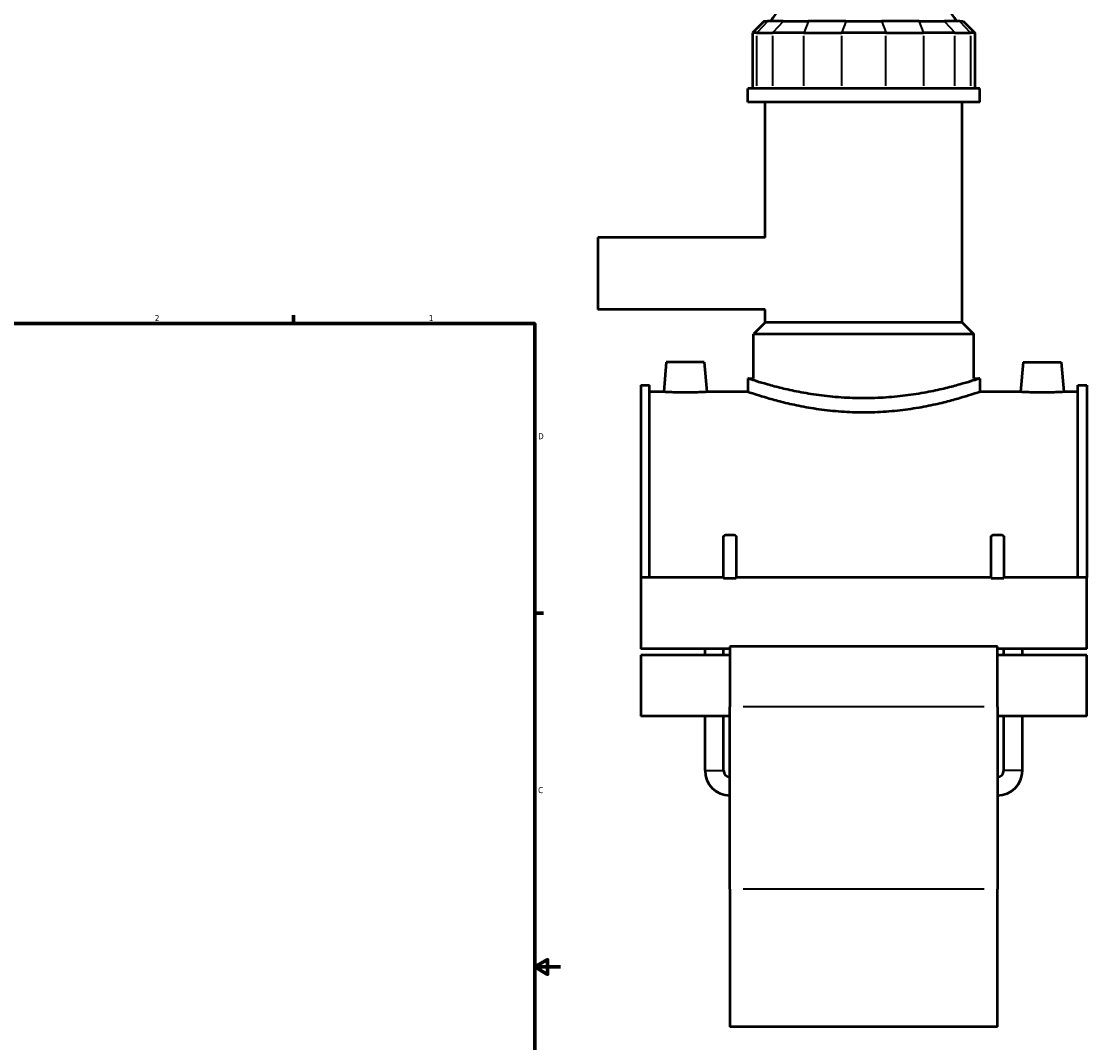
# Model space of a CAD drawing. Header units: inches. Extents: x -2.8 to 51.3, y -2.3 to 49.9.
# Tile 8 of 9: x 25.5 to 42.1, y 9.8 to 25.7. Entities that reach past the tile are written whole.
import ezdxf

# ---------------------------------------------------------------- set-up
doc = ezdxf.new("R2010")
doc.units = ezdxf.units.IN
doc.header["$MEASUREMENT"] = 0
for name, color, linetype, lineweight in [('Border (ANSI)', 7, 'Continuous', 70), ('Visible (ANSI)', 7, 'Continuous', 50), ('Visible Narrow (ANSI)', 7, 'Continuous', 35)]:
    doc.layers.add(name, color=color, linetype=linetype, lineweight=lineweight)
doc.styles.add('Note Text (ANSI)', font='tahoma.ttf')

# ---------------------------------------------------------------- blocks, each defined once
blk = doc.blocks.new('Borders Default Border')
at = {"layer": 'Border (ANSI)'}
for p, q in [((29.75, 21), (29.75, 21.134)), ((33.5, 16.5), (33.634, 16.5))]:
    blk.add_line(p, q, dxfattribs=at)
at = {"layer": 'Border (ANSI)', "flags": 128}
for points in [[(0.5, 1), (0.5, 21), (33.5, 21), (33.5, 1), (0.5, 1)], [(33.9, 11), (33.5, 11), (33.7, 11.115), (33.7, 10.885), (33.5, 11)]]:
    blk.add_lwpolyline(points, dxfattribs=at)
at = {"layer": 'Border (ANSI)', "color": 5, "true_color": 0x0000ff, "char_height": 0.0945, "attachment_point": 7, "style": 'Note Text (ANSI)'}
for s, insert in [('2', (27.596, 21.04)), ('1', (31.854, 21.04)), ('D', (33.553, 19.203)), ('C', (33.552, 13.701))]:
    blk.add_mtext(s, dxfattribs=dict(at, insert=insert))

msp = doc.modelspace()

# ---------------------------------------------------------------- linework, layer by layer
at = {"layer": 'Visible (ANSI)'}
for p, q in [((37.0635, 25.7001), (36.8832, 25.5198)), ((37.0635, 25.7001), (37.1183, 25.7001)), ((37.3606, 25.7001), (37.1183, 25.7001)), ((37.3606, 25.7001), (37.7507, 25.7001)), ((38.3355, 25.7001), (37.7507, 25.7001)), ((38.3355, 25.7001), (38.8872, 25.7001)), ((39.472, 25.7001), (38.8872, 25.7001)), ((39.472, 25.7001), (39.8621, 25.7001)), ((40.1043, 25.7001), (39.8621, 25.7001)), ((40.1043, 25.7001), (40.1592, 25.7001)), ((40.1592, 25.7001), (40.3395, 25.5198)), ((36.9518, 25.5198), (36.8832, 25.5198)), ((36.8832, 25.5198), (36.8832, 24.6546)), ((36.9518, 25.5198), (37.194, 25.5198)), ((37.6818, 25.5198), (37.194, 25.5198)), ((37.6818, 25.5198), (38.2665, 25.5198)), ((38.9562, 25.5198), (38.2665, 25.5198)), ((38.9562, 25.5198), (39.5409, 25.5198)), ((40.0287, 25.5198), (39.5409, 25.5198)), ((40.0287, 25.5198), (40.2709, 25.5198)), ((40.3395, 25.5198), (40.2709, 25.5198)), ((40.3395, 25.5198), (40.3395, 24.6546)), ((40.4137, 24.6546), (36.809, 24.6546)), ((36.809, 24.4455), (36.809, 24.6546)), ((40.4137, 24.4455), (40.4137, 24.6546)), ((40.4137, 24.4455), (36.809, 24.4455)), ((37.0793, 22.338), (37.0793, 24.4455)), ((40.1434, 21.0179), (40.1434, 24.4455)), ((34.4813, 22.338), (34.4813, 21.2179)), ((37.0793, 22.338), (34.4813, 22.338)), ((37.0793, 21.2179), (34.4813, 21.2179)), ((37.0793, 21.0179), (37.0793, 21.2179)), ((37.0793, 21.0179), (36.8991, 20.8377)), ((40.1434, 21.0179), (37.0793, 21.0179)), ((40.1434, 21.0179), (40.3236, 20.8377)), ((40.3236, 20.8377), (36.8991, 20.8377)), ((36.8991, 20.148), (36.8991, 20.8377)), ((40.3236, 20.148), (40.3236, 20.8377)), ((35.5441, 20.3991), (35.5038, 19.9389)), ((36.1346, 20.3991), (35.5441, 20.3991)), ((36.1346, 20.3991), (36.1749, 19.9389)), ((41.0881, 20.3991), (41.0478, 19.9389)), ((41.0881, 20.3991), (41.6786, 20.3991)), ((41.6786, 20.3991), (41.7189, 19.9389)), ((35.1463, 20.0434), (35.1463, 17.0543)), ((35.1463, 20.0434), (35.2849, 20.0434)), ((35.2849, 17.0543), (35.2849, 20.0434)), ((36.809, 20.148), (36.809, 19.9389)), ((36.809, 20.148), (36.8991, 20.148)), ((40.3236, 20.148), (40.4137, 20.148)), ((40.4137, 20.148), (40.4137, 19.9389)), ((41.9377, 17.0543), (41.9377, 20.0434)), ((41.9377, 20.0434), (42.0763, 20.0434)), ((42.0763, 20.0434), (42.0763, 17.0543)), ((35.5038, 19.9389), (35.2849, 19.9389)), ((36.809, 19.9389), (36.1749, 19.9389)), ((41.0478, 19.9389), (40.4137, 19.9389)), ((41.9377, 19.9389), (41.7189, 19.9389)), ((36.4628, 17.718), (36.6019, 17.718)), ((40.6208, 17.718), (40.7599, 17.718)), ((36.433, 17.0455), (36.433, 17.6943)), ((36.6317, 17.6943), (36.6317, 17.0455)), ((40.591, 17.0455), (40.591, 17.6943)), ((40.7897, 17.6943), (40.7897, 17.0455)), ((35.1463, 17.0543), (35.1463, 15.9452)), ((36.433, 17.0543), (35.1463, 17.0543)), ((40.591, 17.0543), (36.6317, 17.0543)), ((42.0763, 17.0543), (40.7897, 17.0543)), ((42.0763, 15.9452), (42.0763, 17.0543)), ((36.433, 17.0455), (36.6317, 17.0455)), ((40.591, 17.0455), (40.7897, 17.0455)), ((36.5323, 15.9452), (35.1463, 15.9452)), ((36.1456, 15.8487), (36.1456, 15.9452)), ((36.434, 15.8487), (36.434, 15.9452)), ((36.5323, 15.9838), (36.5323, 15.045)), ((40.6903, 15.9838), (36.5323, 15.9838)), ((40.6903, 15.045), (40.6903, 15.9838)), ((42.0763, 15.9452), (40.6903, 15.9452)), ((40.7887, 15.8487), (40.7887, 15.9452)), ((41.0771, 15.8487), (41.0771, 15.9452)), ((35.1463, 15.8487), (35.1463, 14.899)), ((36.5323, 15.8487), (35.1463, 15.8487)), ((42.0763, 15.8487), (40.6903, 15.8487)), ((42.0763, 14.899), (42.0763, 15.8487)), ((36.5323, 12.2105), (36.5323, 15.045)), ((40.6903, 15.045), (40.6903, 12.2105)), ((36.5323, 14.899), (35.1463, 14.899)), ((36.1456, 14.0534), (36.1456, 14.899)), ((36.434, 14.0534), (36.434, 14.899)), ((42.0763, 14.899), (40.6903, 14.899)), ((40.7887, 14.0534), (40.7887, 14.899)), ((41.0771, 14.0534), (41.0771, 14.899)), ((36.5323, 12.2105), (36.5323, 10.071)), ((40.6903, 10.071), (40.6903, 12.2105)), ((40.6903, 10.071), (36.5323, 10.071))]:
    msp.add_line(p, q, dxfattribs=at)
for centre, radius, start, end in [((37.9703, 25.2868), 0.9012, 90, 152.70323), ((39.2524, 25.2868), 0.9012, 27.29677, 90), ((36.5323, 14.0534), 0.3867, 180, 270), ((36.5323, 14.0534), 0.0984, 180, 270), ((40.6903, 14.0534), 0.3867, 270, 0), ((40.6903, 14.0534), 0.0984, 270, 0)]:
    msp.add_arc(centre, radius, start, end, dxfattribs=at)
for points, knots in [([(38.6113, 19.8405), (38.4972, 19.8405), (38.3795, 19.8444), (38.1459, 19.8602), (38.0301, 19.8721), (37.8083, 19.9018), (37.7023, 19.9195), (37.5063, 19.9573), (37.4164, 19.9773), (37.2574, 20.0156), (37.1826, 20.0354), (37.0506, 20.0723), (36.9933, 20.0895), (36.901, 20.118), (36.866, 20.1293), (36.82, 20.1443), (36.809, 20.148), (36.809, 20.148)], [13.9103316, 13.9103316, 13.9103316, 13.9103316, 14.7799245, 14.7799245, 15.6495174, 15.6495174, 16.5191103, 16.5191103, 17.3887032, 17.3887032, 18.2579018, 18.2579018, 19.1271003, 19.1271003, 19.9962989, 19.9962989, 20.8654974, 20.8654974, 20.8654974, 20.8654974]), ([(40.4137, 20.148), (40.4137, 20.148), (40.4027, 20.1443), (40.3567, 20.1293), (40.3216, 20.118), (40.2294, 20.0895), (40.1721, 20.0723), (40.0401, 20.0354), (39.9653, 20.0156), (39.8063, 19.9773), (39.7164, 19.9573), (39.5204, 19.9195), (39.4143, 19.9018), (39.1926, 19.8721), (39.0767, 19.8602), (38.8432, 19.8444), (38.7255, 19.8405), (38.6113, 19.8405)], [6.9551658, 6.9551658, 6.9551658, 6.9551658, 7.8243644, 7.8243644, 8.6935629, 8.6935629, 9.5627615, 9.5627615, 10.43196, 10.43196, 11.3015529, 11.3015529, 12.1711458, 12.1711458, 13.0407387, 13.0407387, 13.9103316, 13.9103316, 13.9103316, 13.9103316]), ([(35.8393, 19.9281), (35.7971, 19.9281), (35.7521, 19.9286), (35.6694, 19.9307), (35.6317, 19.9321), (35.5721, 19.9349), (35.5464, 19.9363), (35.5122, 19.9383), (35.5038, 19.9389), (35.5038, 19.9389)], [2.5726656, 2.5726656, 2.5726656, 2.5726656, 2.8943526, 2.8943526, 3.2160396, 3.2160396, 3.537519, 3.537519, 3.8589984, 3.8589984, 3.8589984, 3.8589984]), ([(36.1749, 19.9389), (36.1749, 19.9389), (36.1665, 19.9383), (36.1323, 19.9363), (36.1066, 19.9349), (36.047, 19.9321), (36.0093, 19.9307), (35.9266, 19.9286), (35.8816, 19.9281), (35.8393, 19.9281)], [6.4316639, 6.4316639, 6.4316639, 6.4316639, 6.7531433, 6.7531433, 7.0746227, 7.0746227, 7.3963097, 7.3963097, 7.7179967, 7.7179967, 7.7179967, 7.7179967]), ([(38.6113, 19.6183), (38.4971, 19.6183), (38.3794, 19.6224), (38.1457, 19.639), (38.0299, 19.6514), (37.8082, 19.6824), (37.7021, 19.7009), (37.5062, 19.7403), (37.4164, 19.7612), (37.2574, 19.8011), (37.1827, 19.8217), (37.0507, 19.8602), (36.9934, 19.878), (36.9011, 19.9077), (36.8661, 19.9194), (36.82, 19.9351), (36.809, 19.9389), (36.809, 19.9389)], [0, 0, 0, 0, 0.87025, 0.87025, 1.7405, 1.7405, 2.6107501, 2.6107501, 3.4810001, 3.4810001, 4.3507842, 4.3507842, 5.2205683, 5.2205683, 6.0903524, 6.0903524, 6.9601365, 6.9601365, 6.9601365, 6.9601365]), ([(40.4137, 19.9389), (40.4137, 19.9389), (40.4027, 19.9351), (40.3566, 19.9194), (40.3216, 19.9077), (40.2293, 19.878), (40.172, 19.8602), (40.04, 19.8217), (39.9653, 19.8011), (39.8063, 19.7612), (39.7165, 19.7403), (39.5206, 19.7009), (39.4145, 19.6824), (39.1928, 19.6514), (39.077, 19.639), (38.8433, 19.6224), (38.7256, 19.6183), (38.6113, 19.6183)], [20.8804094, 20.8804094, 20.8804094, 20.8804094, 21.7501935, 21.7501935, 22.6199776, 22.6199776, 23.4897617, 23.4897617, 24.3595458, 24.3595458, 25.2297958, 25.2297958, 26.1000458, 26.1000458, 26.9702958, 26.9702958, 27.8405458, 27.8405458, 27.8405458, 27.8405458]), ([(41.3833, 19.9281), (41.3411, 19.9281), (41.2961, 19.9286), (41.2134, 19.9307), (41.1757, 19.9321), (41.1161, 19.9349), (41.0904, 19.9363), (41.0562, 19.9383), (41.0478, 19.9389), (41.0478, 19.9389)], [0, 0, 0, 0, 0.321687, 0.321687, 0.643374, 0.643374, 0.9648534, 0.9648534, 1.2863328, 1.2863328, 1.2863328, 1.2863328]), ([(41.7189, 19.9389), (41.7189, 19.9389), (41.7105, 19.9383), (41.6763, 19.9363), (41.6506, 19.9349), (41.591, 19.9321), (41.5533, 19.9307), (41.4706, 19.9286), (41.4256, 19.9281), (41.3833, 19.9281)], [3.8589984, 3.8589984, 3.8589984, 3.8589984, 4.1804777, 4.1804777, 4.5019571, 4.5019571, 4.8236441, 4.8236441, 5.1453311, 5.1453311, 5.1453311, 5.1453311])]:
    msp.add_open_spline(points, degree=3, knots=knots, dxfattribs=at)
for points, weights in [([(36.433, 17.6943), (36.4495, 17.7082), (36.4628, 17.718)], [1, 1.00992428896, 1]), ([(36.6019, 17.718), (36.6152, 17.7082), (36.6317, 17.6943)], [1, 1.00992428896, 1]), ([(40.591, 17.6943), (40.6075, 17.7082), (40.6208, 17.718)], [1, 1.00992428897, 1]), ([(40.7599, 17.718), (40.7732, 17.7082), (40.7897, 17.6943)], [1, 1.00992428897, 1])]:
    msp.add_rational_spline(points, weights, degree=2, dxfattribs=at)
at = {"layer": 'Visible Narrow (ANSI)'}
for p, q in [((37.11, 25.691), (36.9602, 25.5288)), ((37.3522, 25.691), (37.2024, 25.5288)), ((37.7473, 25.691), (37.6852, 25.5288)), ((38.332, 25.691), (38.2699, 25.5288)), ((38.8907, 25.691), (38.9528, 25.5288)), ((39.4754, 25.691), (39.5375, 25.5288)), ((39.8705, 25.691), (40.0203, 25.5288)), ((40.1127, 25.691), (40.2625, 25.5288)), ((36.9518, 24.6978), (36.9518, 25.4766)), ((37.194, 25.4766), (37.194, 24.6978)), ((37.6818, 24.6978), (37.6818, 25.4766)), ((38.2665, 25.4766), (38.2665, 24.6978)), ((38.9562, 24.6978), (38.9562, 25.4766)), ((39.5409, 25.4766), (39.5409, 24.6978)), ((40.0287, 24.6978), (40.0287, 25.4766)), ((40.2709, 25.4766), (40.2709, 24.6978)), ((40.4824, 15.045), (36.7402, 15.045)), ((36.1474, 14.0534), (36.4322, 14.0534)), ((41.0753, 14.0534), (40.7905, 14.0534)), ((40.4824, 12.2105), (36.7402, 12.2105))]:
    msp.add_line(p, q, dxfattribs=at)

# ---------------------------------------------------------------- block references
msp.add_blockref('Borders Default Border', (0, 0))

doc.saveas('drawing.dxf')
